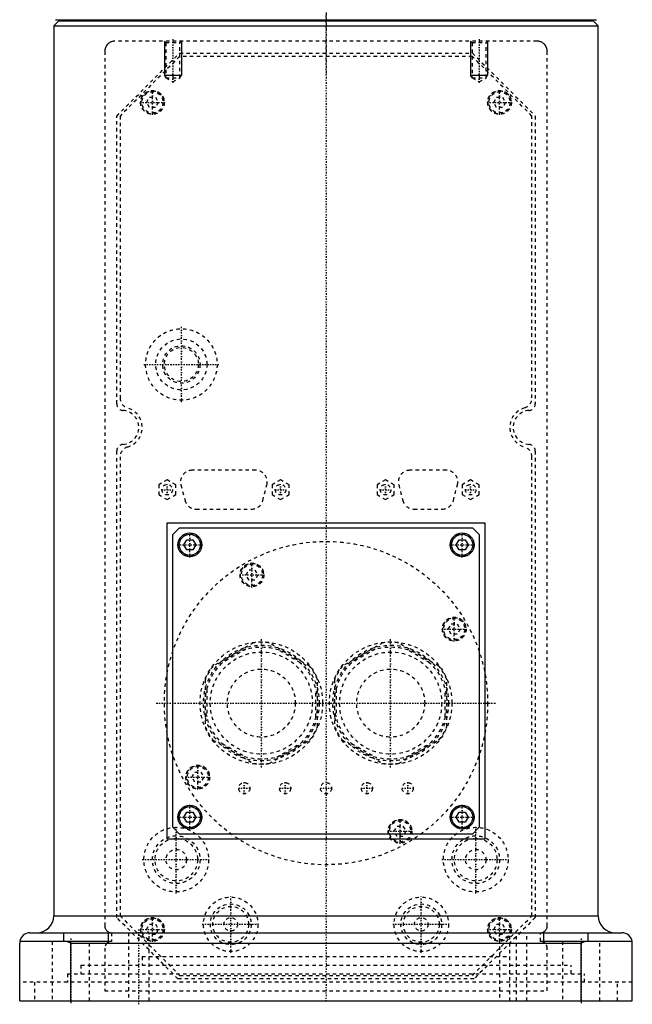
# Model space of a CAD drawing. Extents: x -90 to 90, y -1 to 861.
# Tile 1 of 9: x -90 to 90, y -1 to 288. Entities that reach past the tile are written whole.
import ezdxf

# ---------------------------------------------------------------- set-up
doc = ezdxf.new("R2010")
doc.units = 0
doc.linetypes.add('CENTER', pattern=[1.5, 0.45, -0.5, 0.05, -0.5])
doc.linetypes.add('DASHED', pattern=[2, 1, -1])
for name, color, linetype in [('AM_0', 7, 'CONTINUOUS'), ('AM_10', 7, 'CONTINUOUS'), ('AM_3', 7, 'DASHED'), ('AM_7', 7, 'CENTER')]:
    doc.layers.add(name, color=color, linetype=linetype)

msp = doc.modelspace()

# ---------------------------------------------------------------- linework, layer by layer
at = {"layer": 'AM_0', "color": 7, "linetype": 'CONTINUOUS'}
for p, q in [((-78.5, 288), (-80, 286.5)), ((-80, 286.5), (-80, 25)), ((-80, 286.5), (80, 286.5)), ((-79.5, 288.3), (79.5, 288.3)), ((-78.5, 288), (78.5, 288)), ((-75, 288.3), (-75, 288)), ((75, 288), (75, 288.3)), ((80, 286.5), (78.5, 288)), ((80, 25), (80, 286.5)), ((-46.64, 47.5), (-46.64, 140.5)), ((-46.64, 140.5), (46.64, 140.5)), ((-45, 137), (-43, 139)), ((-43, 139), (43, 139)), ((43, 139), (45, 137)), ((46.64, 140.5), (46.64, 47.5)), ((-45, 51), (-45, 137)), ((45, 137), (45, 51)), ((-41.73, 134), (-40.87, 135.5)), ((-40.87, 132.5), (-41.73, 134)), ((-40.87, 135.5), (-39.13, 135.5)), ((-39.13, 135.5), (-38.27, 134)), ((-38.27, 134), (-39.13, 132.5)), ((38.27, 134), (39.13, 135.5)), ((39.13, 132.5), (38.27, 134)), ((39.13, 135.5), (40.87, 135.5)), ((40.87, 135.5), (41.73, 134)), ((41.73, 134), (40.87, 132.5)), ((-39.13, 132.5), (-40.87, 132.5)), ((40.87, 132.5), (39.13, 132.5)), ((-41.73, 54), (-40.87, 55.5)), ((-40.87, 55.5), (-39.13, 55.5)), ((-39.13, 55.5), (-38.27, 54)), ((38.27, 54), (39.13, 55.5)), ((39.13, 55.5), (40.87, 55.5)), ((40.87, 55.5), (41.73, 54)), ((-40.87, 52.5), (-41.73, 54)), ((-39.13, 52.5), (-40.87, 52.5)), ((-38.27, 54), (-39.13, 52.5)), ((39.13, 52.5), (38.27, 54)), ((40.87, 52.5), (39.13, 52.5)), ((41.73, 54), (40.87, 52.5)), ((-43, 49), (-45, 51)), ((45, 51), (43, 49)), ((46.64, 47.5), (-46.64, 47.5)), ((43, 49), (-43, 49)), ((-80, 25), (80, 25)), ((-64, 17.5), (-89.96, 17.5)), ((-87, 20), (87, 20)), ((-77, 17.5), (-77, 20)), ((-75, 17), (-76.12, 17.5)), ((-64, 20), (-64, 17.5)), ((64, 17.5), (64, 20)), ((89.96, 17.5), (64, 17.5)), ((76.12, 17.5), (75, 17)), ((77, 17.5), (77, 20)), ((-90, 0), (-90, 17)), ((-75, 0), (-75, 17)), ((-75, 17), (75, 17)), ((75, 0), (75, 17)), ((90, 0), (90, 17)), ((-90, 0), (90, 0))]:
    msp.add_line(p, q, dxfattribs=at)
for points in [[(-89.96, 17.5, 0), (-89.97, 17.42, 0), (-89.99, 17.25, 0), (-90, 17.08, 0), (-90, 17, 0)], [(90, 17, 0), (90, 17.08, 0), (89.99, 17.25, 0), (89.97, 17.42, 0), (89.96, 17.5, 0)]]:
    msp.add_polyline3d(points, dxfattribs=at)
for centre, radius in [((-40, 134), 3.5), ((-40, 134), 3.1), ((40, 134), 3.5), ((40, 134), 3.1), ((-40, 54), 3.5), ((-40, 54), 3.1), ((40, 54), 3.5), ((40, 54), 3.1)]:
    msp.add_circle(centre, radius, dxfattribs=at)
for centre, radius, start, end in [((-85, 25), 5, 270, 0), ((85, 25), 5, 180, 270), ((-87, 17), 3, 90, 170.4059), ((87, 17), 3, 9.5941, 90)]:
    msp.add_arc(centre, radius, start, end, dxfattribs=at)
at = {"layer": 'AM_10', "color": 7, "linetype": 'CONTINUOUS'}
for p, q in [((-47.5, 282), (-47.5, 272)), ((-42.5, 282), (-42.5, 272)), ((42.5, 282), (42.5, 272)), ((47.5, 282), (47.5, 272)), ((-47.07, 271.25), (-47.5, 272)), ((-47.5, 272), (-42.5, 272)), ((-42.93, 271.25), (-42.5, 272)), ((42.93, 271.25), (42.5, 272)), ((42.5, 272), (47.5, 272)), ((47.07, 271.25), (47.5, 272))]:
    msp.add_line(p, q, dxfattribs=at)
at = {"layer": 'AM_3', "color": 6, "linetype": 'DASHED'}
for p, q in [((62, 282), (-62, 282)), ((-47.5, 282), (-47.07, 281.57)), ((-47.07, 281.57), (-47.07, 271.19)), ((-47.07, 281.57), (-42.93, 281.57)), ((-42.93, 281.57), (-42.5, 282)), ((-42.93, 271.19), (-42.93, 281.57)), ((42.5, 282), (42.93, 281.57)), ((42.93, 281.57), (42.93, 271.19)), ((42.93, 281.57), (47.07, 281.57)), ((47.07, 281.57), (47.5, 282)), ((47.07, 271.19), (47.07, 281.57)), ((-65, 279), (-65, 22)), ((-61.5, 260), (-43, 278.5)), ((-43, 278.5), (43, 278.5)), ((43, 278.5), (61.5, 260)), ((65, 22), (65, 279)), ((-43, 277.5), (-60.5, 260)), ((43, 277.5), (-43, 277.5)), ((60.5, 260), (43, 277.5)), ((-47.07, 271.19), (-45, 270)), ((-47.07, 271.19), (-42.93, 271.19)), ((-45, 270), (-42.93, 271.19)), ((42.93, 271.19), (45, 270)), ((42.93, 271.19), (47.07, 271.19)), ((45, 270), (47.07, 271.19)), ((-52.73, 264), (-51.87, 265.5)), ((-51.87, 262.5), (-52.73, 264)), ((-51.87, 265.5), (-50.13, 265.5)), ((-50.13, 265.5), (-49.27, 264)), ((-49.27, 264), (-50.13, 262.5)), ((49.27, 264), (50.13, 265.5)), ((50.13, 262.5), (49.27, 264)), ((50.13, 265.5), (51.87, 265.5)), ((51.87, 265.5), (52.73, 264)), ((52.73, 264), (51.87, 262.5)), ((-50.13, 262.5), (-51.87, 262.5)), ((51.87, 262.5), (50.13, 262.5)), ((-61.5, 175.48), (-61.5, 260)), ((-60.5, 260), (-60.5, 177.15)), ((60.5, 177.15), (60.5, 260)), ((61.5, 260), (61.5, 175.48)), ((-61.5, 24.5), (-61.5, 161.52)), ((-60.5, 159.85), (-60.5, 25)), ((60.5, 25), (60.5, 159.85)), ((61.5, 161.52), (61.5, 24.5)), ((-20.66, 155.9), (-39.34, 155.9)), ((35.34, 155.9), (24.66, 155.9)), ((-46.65, 153.09), (-49.15, 151.64)), ((-49.15, 151.64), (-49.15, 148.76)), ((-44.15, 151.64), (-46.65, 153.09)), ((-44.15, 148.76), (-44.15, 151.64)), ((-42.63, 151.63), (-41.42, 147.03)), ((-18.58, 147.03), (-17.37, 151.63)), ((-13.35, 153.09), (-15.85, 151.64)), ((-15.85, 151.64), (-15.85, 148.76)), ((-10.85, 151.64), (-13.35, 153.09)), ((-10.85, 148.76), (-10.85, 151.64)), ((17.5, 153.09), (15, 151.64)), ((15, 151.64), (15, 148.76)), ((20, 151.64), (17.5, 153.09)), ((20, 148.76), (20, 151.64)), ((21.37, 151.63), (22.58, 147.03)), ((37.42, 147.03), (38.63, 151.63)), ((42.5, 153.09), (40, 151.64)), ((40, 151.64), (40, 148.76)), ((45, 151.64), (42.5, 153.09)), ((45, 148.76), (45, 151.64)), ((-49.15, 148.76), (-46.65, 147.31)), ((-46.65, 147.31), (-44.15, 148.76)), ((-15.85, 148.76), (-13.35, 147.31)), ((-13.35, 147.31), (-10.85, 148.76)), ((15, 148.76), (17.5, 147.31)), ((17.5, 147.31), (20, 148.76)), ((40, 148.76), (42.5, 147.31)), ((42.5, 147.31), (45, 148.76)), ((-38.13, 144.5), (-21.87, 144.5)), ((25.87, 144.5), (34.13, 144.5)), ((-23.48, 125.17), (-22.62, 126.67)), ((-22.62, 123.67), (-23.48, 125.17)), ((-22.62, 126.67), (-20.88, 126.67)), ((-20.88, 126.67), (-20.02, 125.17)), ((-20.02, 125.17), (-20.88, 123.67)), ((-20.88, 123.67), (-22.62, 123.67)), ((35.94, 109.25), (36.81, 110.75)), ((36.81, 110.75), (38.54, 110.75)), ((38.54, 110.75), (39.4, 109.25)), ((36.81, 107.75), (35.94, 109.25)), ((38.54, 107.75), (36.81, 107.75)), ((39.4, 109.25), (38.54, 107.75)), ((-21.3, 105.23), (-33.2, 98.35)), ((-4.8, 98.35), (-16.7, 105.23)), ((16.7, 105.23), (4.8, 98.35)), ((33.2, 98.35), (21.3, 105.23)), ((-23.51, 103.37), (-30.49, 99.34)), ((-7.51, 99.34), (-14.49, 103.37)), ((14.49, 103.37), (7.51, 99.34)), ((30.49, 99.34), (23.51, 103.37)), ((-35.5, 94.38), (-35.5, 80.62)), ((-2.5, 80.62), (-2.5, 94.38)), ((2.5, 94.38), (2.5, 80.62)), ((35.5, 80.62), (35.5, 94.38)), ((-35, 91.53), (-35, 83.47)), ((-3, 83.47), (-3, 91.53)), ((3, 91.53), (3, 83.47)), ((35, 83.47), (35, 91.53)), ((-33.2, 76.65), (-21.3, 69.77)), ((-30.49, 75.66), (-23.51, 71.63)), ((-16.7, 69.77), (-4.8, 76.65)), ((-14.49, 71.63), (-7.51, 75.66)), ((4.8, 76.65), (16.7, 69.77)), ((7.51, 75.66), (14.49, 71.63)), ((21.3, 69.77), (33.2, 76.65)), ((23.51, 71.63), (30.49, 75.66)), ((-39.4, 65.75), (-38.54, 67.25)), ((-38.54, 67.25), (-36.81, 67.25)), ((-36.81, 67.25), (-35.94, 65.75)), ((-38.54, 64.25), (-39.4, 65.75)), ((-36.81, 64.25), (-38.54, 64.25)), ((-35.94, 65.75), (-36.81, 64.25)), ((20.02, 49.83), (20.88, 51.33)), ((20.88, 48.33), (20.02, 49.83)), ((20.88, 51.33), (22.62, 51.33)), ((22.62, 51.33), (23.48, 49.83)), ((23.48, 49.83), (22.62, 48.33)), ((22.62, 48.33), (20.88, 48.33)), ((-43.5, 6.5), (-61.5, 24.5)), ((-60.5, 25), (-43, 7.5)), ((43, 7.5), (60.5, 25)), ((61.5, 24.5), (43.5, 6.5)), ((-52.73, 21), (-51.87, 22.5)), ((-51.87, 19.5), (-52.73, 21)), ((-51.87, 22.5), (-50.13, 22.5)), ((-50.13, 22.5), (-49.27, 21)), ((-49.27, 21), (-50.13, 19.5)), ((49.27, 21), (50.13, 22.5)), ((50.13, 19.5), (49.27, 21)), ((50.13, 22.5), (51.87, 22.5)), ((51.87, 22.5), (52.73, 21)), ((52.73, 21), (51.87, 19.5)), ((-77, 17.5), (-89.96, 17.5)), ((-80.5, 17.5), (-80.5, 0)), ((-69.5, 0), (-69.5, 17.5)), ((-63, 20), (-63, 17.5)), ((-58, 20), (-58, 0)), ((-52, 0), (-52, 20)), ((-50.13, 19.5), (-51.87, 19.5)), ((51.87, 19.5), (50.13, 19.5)), ((51, 20), (51, 0)), ((54, 0), (54, 20)), ((56, 0), (56, 20)), ((59, 0), (59, 20)), ((63, 17.5), (63, 20)), ((69.5, 17.5), (69.5, 0)), ((80.5, 0), (80.5, 17.5)), ((-65, 15.5), (-65, 3)), ((65, 3), (65, 15.5)), ((-54, 13), (-54, 10.5)), ((-54, 13), (54, 13)), ((-72, 10.5), (-72, 8)), ((-72, 10.5), (72, 10.5)), ((72, 8), (72, 10.5)), ((-76, 8), (-76, 5.5)), ((-76, 8), (76, 8)), ((43.5, 6.5), (-43.5, 6.5)), ((-43, 7.5), (43, 7.5)), ((76, 5.5), (76, 8)), ((90, 5.5), (-90, 5.5)), ((-85.67, 5.5), (-85.67, 0)), ((-65, 3), (65, 3)), ((85.67, 0), (85.67, 5.5))]:
    msp.add_line(p, q, dxfattribs=at)
for points in [[(-62, 282, 0), (-62.11, 282, 0), (-62.32, 281.98, 0), (-62.54, 281.95, 0), (-62.65, 281.93, 0), (-62.76, 281.9, 0), (-62.98, 281.83, 0), (-63.2, 281.75, 0), (-63.41, 281.65, 0), (-63.62, 281.53, 0), (-63.82, 281.39, 0), (-63.91, 281.31, 0), (-64, 281.23, 0), (-64.11, 281.13, 0), (-64.14, 281.1, 0), (-64.17, 281.07, 0), (-64.18, 281.06, 0), (-64.2, 281.04, 0), (-64.23, 281.01, 0), (-64.25, 280.98, 0), (-64.28, 280.95, 0), (-64.31, 280.92, 0), (-64.34, 280.88, 0), (-64.35, 280.87, 0), (-64.36, 280.85, 0), (-64.39, 280.81, 0), (-64.42, 280.78, 0), (-64.44, 280.74, 0), (-64.47, 280.7, 0), (-64.49, 280.67, 0), (-64.51, 280.65, 0), (-64.52, 280.63, 0), (-64.55, 280.59, 0), (-64.57, 280.55, 0), (-64.6, 280.5, 0), (-64.62, 280.46, 0), (-64.64, 280.42, 0), (-64.65, 280.4, 0), (-64.67, 280.38, 0), (-64.69, 280.33, 0), (-64.71, 280.28, 0), (-64.73, 280.24, 0), (-64.75, 280.19, 0), (-64.77, 280.14, 0), (-64.78, 280.12, 0), (-64.79, 280.1, 0), (-64.81, 280.05, 0), (-64.83, 280, 0), (-64.84, 279.97, 0), (-64.85, 279.95, 0), (-64.86, 279.9, 0), (-64.88, 279.85, 0), (-64.89, 279.82, 0), (-64.89, 279.79, 0), (-64.91, 279.74, 0), (-64.92, 279.69, 0), (-64.93, 279.63, 0), (-64.94, 279.58, 0), (-64.95, 279.53, 0), (-64.96, 279.5, 0), (-64.96, 279.47, 0), (-64.97, 279.42, 0), (-64.98, 279.36, 0), (-64.98, 279.31, 0), (-64.99, 279.25, 0), (-64.99, 279.2, 0), (-65, 279.17, 0), (-65, 279.14, 0), (-65, 279.08, 0), (-65, 279.03, 0), (-65, 279, 0)], [(65, 279, 0), (65, 279.03, 0), (65, 279.08, 0), (65, 279.14, 0), (65, 279.17, 0), (64.99, 279.2, 0), (64.99, 279.25, 0), (64.98, 279.31, 0), (64.98, 279.36, 0), (64.97, 279.42, 0), (64.96, 279.47, 0), (64.96, 279.5, 0), (64.95, 279.53, 0), (64.94, 279.58, 0), (64.93, 279.63, 0), (64.92, 279.69, 0), (64.91, 279.74, 0), (64.89, 279.79, 0), (64.89, 279.82, 0), (64.88, 279.85, 0), (64.86, 279.9, 0), (64.85, 279.95, 0), (64.84, 279.97, 0), (64.83, 280, 0), (64.81, 280.05, 0), (64.79, 280.1, 0), (64.78, 280.12, 0), (64.77, 280.14, 0), (64.75, 280.19, 0), (64.73, 280.24, 0), (64.71, 280.28, 0), (64.69, 280.33, 0), (64.67, 280.38, 0), (64.65, 280.4, 0), (64.64, 280.42, 0), (64.62, 280.46, 0), (64.6, 280.5, 0), (64.57, 280.55, 0), (64.55, 280.59, 0), (64.52, 280.63, 0), (64.51, 280.65, 0), (64.49, 280.67, 0), (64.47, 280.7, 0), (64.44, 280.74, 0), (64.42, 280.78, 0), (64.39, 280.81, 0), (64.36, 280.85, 0), (64.35, 280.87, 0), (64.34, 280.88, 0), (64.31, 280.92, 0), (64.28, 280.95, 0), (64.25, 280.98, 0), (64.23, 281.01, 0), (64.2, 281.04, 0), (64.18, 281.06, 0), (64.17, 281.07, 0), (64.14, 281.1, 0), (64.11, 281.13, 0), (64, 281.23, 0), (63.91, 281.31, 0), (63.82, 281.39, 0), (63.62, 281.53, 0), (63.41, 281.65, 0), (63.2, 281.75, 0), (62.98, 281.83, 0), (62.76, 281.9, 0), (62.65, 281.93, 0), (62.54, 281.95, 0), (62.32, 281.98, 0), (62.11, 282, 0), (62, 282, 0)], [(-65, 22, 0), (-65, 21.98, 0), (-65, 21.94, 0), (-65, 21.9, 0), (-65, 21.88, 0), (-65, 21.86, 0), (-64.99, 21.82, 0), (-64.99, 21.78, 0), (-64.98, 21.75, 0), (-64.98, 21.71, 0), (-64.97, 21.67, 0), (-64.97, 21.66, 0), (-64.97, 21.64, 0), (-64.96, 21.61, 0), (-64.95, 21.57, 0), (-64.93, 21.46, 0), (-64.9, 21.38, 0), (-64.87, 21.29, 0), (-64.8, 21.13, 0), (-64.72, 20.98, 0), (-64.63, 20.84, 0), (-64.52, 20.7, 0), (-64.4, 20.58, 0), (-64.34, 20.52, 0), (-64.28, 20.46, 0), (-64.14, 20.36, 0), (-64, 20.27, 0), (-63.85, 20.19, 0), (-63.7, 20.13, 0), (-63.55, 20.08, 0), (-63.47, 20.06, 0), (-63.39, 20.04, 0), (-63.24, 20.01, 0), (-63.08, 20, 0), (-63, 20, 0)], [(63, 20, 0), (63.08, 20, 0), (63.24, 20.01, 0), (63.39, 20.04, 0), (63.47, 20.06, 0), (63.55, 20.08, 0), (63.7, 20.13, 0), (63.85, 20.19, 0), (64, 20.27, 0), (64.14, 20.36, 0), (64.28, 20.46, 0), (64.34, 20.52, 0), (64.4, 20.58, 0), (64.52, 20.7, 0), (64.63, 20.84, 0), (64.72, 20.98, 0), (64.8, 21.13, 0), (64.87, 21.29, 0), (64.9, 21.38, 0), (64.93, 21.46, 0), (64.95, 21.57, 0), (64.96, 21.61, 0), (64.97, 21.64, 0), (64.97, 21.66, 0), (64.97, 21.67, 0), (64.98, 21.71, 0), (64.98, 21.75, 0), (64.99, 21.78, 0), (64.99, 21.82, 0), (65, 21.86, 0), (65, 21.88, 0), (65, 21.9, 0), (65, 21.94, 0), (65, 21.98, 0), (65, 22, 0)], [(-63, 17.5, 0), (-63.04, 17.5, 0), (-63.12, 17.5, 0), (-63.2, 17.49, 0), (-63.24, 17.49, 0), (-63.28, 17.48, 0), (-63.36, 17.47, 0), (-63.44, 17.45, 0), (-63.52, 17.43, 0), (-63.6, 17.41, 0), (-63.67, 17.38, 0), (-63.71, 17.37, 0), (-63.75, 17.35, 0), (-63.83, 17.32, 0), (-63.9, 17.29, 0), (-63.97, 17.25, 0), (-64.04, 17.21, 0), (-64.11, 17.17, 0), (-64.14, 17.15, 0), (-64.17, 17.12, 0), (-64.23, 17.08, 0), (-64.29, 17.03, 0), (-64.32, 17, 0)], [(64.32, 17, 0), (64.29, 17.03, 0), (64.23, 17.08, 0), (64.17, 17.12, 0), (64.14, 17.15, 0), (64.11, 17.17, 0), (64.04, 17.21, 0), (63.97, 17.25, 0), (63.9, 17.29, 0), (63.83, 17.32, 0), (63.75, 17.35, 0), (63.71, 17.37, 0), (63.67, 17.38, 0), (63.6, 17.41, 0), (63.52, 17.43, 0), (63.44, 17.45, 0), (63.36, 17.47, 0), (63.28, 17.48, 0), (63.24, 17.49, 0), (63.2, 17.49, 0), (63.12, 17.5, 0), (63.04, 17.5, 0), (63, 17.5, 0)]]:
    msp.add_polyline3d(points, dxfattribs=at)
for centre, radius in [((-51, 264), 3.5), ((-51, 264), 3.4), ((-51, 264), 3.1), ((51, 264), 3.5), ((51, 264), 3.4), ((51, 264), 3.1), ((-42.5, 187), 10.5), ((-42.5, 187), 7.5), ((-42.5, 187), 5.5), ((-42.5, 187), 5), ((-46.65, 150.2), 1.55), ((-13.35, 150.2), 1.55), ((17.5, 150.2), 1.55), ((42.5, 150.2), 1.55), ((-40, 134), 3.4), ((40, 134), 3.4), ((0, 87.5), 47.5), ((-21.75, 125.17), 3.5), ((-21.75, 125.17), 3.4), ((-21.75, 125.17), 3.1), ((37.67, 109.25), 3.5), ((37.67, 109.25), 3.4), ((37.67, 109.25), 3.1), ((-19, 87.5), 18), ((-19, 87.5), 17), ((19, 87.5), 18), ((19, 87.5), 17), ((-19, 87.5), 16.5), ((-19, 87.5), 15), ((19, 87.5), 16.5), ((19, 87.5), 15), ((-19, 87.5), 10), ((19, 87.5), 10), ((-37.67, 65.75), 3.5), ((-37.67, 65.75), 3.4), ((-37.67, 65.75), 3.1), ((-24, 62.5), 1.65), ((-12, 62.5), 1.65), ((0, 62.5), 1.65), ((12, 62.5), 1.65), ((24, 62.5), 1.65), ((-40, 54), 3.4), ((40, 54), 3.4), ((21.75, 49.83), 3.5), ((21.75, 49.83), 3.4), ((21.75, 49.83), 3.1), ((-44, 41.5), 9.5), ((44, 41.5), 9.5), ((-44, 41.5), 7), ((-44, 41.5), 6.25), ((44, 41.5), 7), ((44, 41.5), 6.25), ((-44, 41.5), 3), ((44, 41.5), 3), ((-28, 22.5), 8), ((28, 22.5), 8), ((-28, 22.5), 6), ((-28, 22.5), 5.25), ((28, 22.5), 6), ((28, 22.5), 5.25), ((-51, 21), 3.5), ((-51, 21), 3.4), ((-51, 21), 3.1), ((-28, 22.5), 2), ((28, 22.5), 2), ((51, 21), 3.5), ((51, 21), 3.4), ((51, 21), 3.1)]:
    msp.add_circle(centre, radius, dxfattribs=at)
for centre, radius, start, end in [((-57.5, 177.15), 3, 180, 253.8724), ((57.5, 177.15), 3, 286.1276, 0), ((-59.5, 175.48), 2, 180, 265.904), ((-60, 168.5), 6, 286.1276, 73.8724), ((60, 168.5), 6, 106.1276, 253.8724), ((59.5, 175.48), 2, 274.096, 0), ((-60, 168.5), 5, 274.096, 85.904), ((60, 168.5), 5, 94.096, 265.904), ((-59.5, 161.52), 2, 94.096, 180), ((-57.5, 159.85), 3, 106.1276, 180), ((57.5, 159.85), 3, 0, 73.8724), ((59.5, 161.52), 2, 0, 85.904), ((-39.34, 152.5), 3.4, 90, 194.7436), ((-20.66, 152.5), 3.4, 345.2564, 90), ((24.66, 152.5), 3.4, 90, 194.7436), ((35.34, 152.5), 3.4, 345.2564, 90), ((-38.13, 147.9), 3.4, 194.7436, 270), ((-21.87, 147.9), 3.4, 270, 345.2564), ((25.87, 147.9), 3.4, 194.7436, 270), ((34.13, 147.9), 3.4, 270, 345.2564), ((-19, 87.5), 17.87, 82.6199, 97.3801), ((19, 87.5), 17.87, 82.6199, 97.3801), ((-19, 87.5), 17.88, 142.6199, 157.3801), ((-19, 87.5), 17.87, 22.6199, 37.3801), ((19, 87.5), 17.87, 142.6199, 157.3801), ((19, 87.5), 17.87, 22.6199, 37.3801), ((-19, 87.5), 17.88, 202.6199, 217.3801), ((-19, 87.5), 17.88, 322.6199, 337.3801), ((19, 87.5), 17.88, 202.6199, 217.3801), ((19, 87.5), 17.87, 322.6199, 337.3801), ((-19, 87.5), 17.87, 262.6199, 277.3801), ((19, 87.5), 17.87, 262.6199, 277.3801), ((-63, 15.5), 2, 131.4096, 180), ((63, 15.5), 2, 0, 48.5904)]:
    msp.add_arc(centre, radius, start, end, dxfattribs=at)
at = {"layer": 'AM_7', "color": 4, "linetype": 'CENTER'}
for p, q in [((0, 860.75), (0, 272.25)), ((0, 336.6), (0, -0.65)), ((-45, 282.6), (-45, 269.4)), ((45, 282.6), (45, 269.4)), ((-51, 260.32), (-51, 267.68)), ((51, 260.32), (51, 267.68)), ((-54.67, 264), (-47.33, 264)), ((47.33, 264), (54.67, 264)), ((-42.5, 175.97), (-42.5, 198.03)), ((-53.52, 187), (-31.48, 187)), ((-46.65, 148.57), (-46.65, 151.83)), ((-13.35, 148.57), (-13.35, 151.83)), ((17.5, 148.57), (17.5, 151.83)), ((42.5, 148.57), (42.5, 151.83)), ((-48.28, 150.2), (-45.02, 150.2)), ((-14.98, 150.2), (-11.72, 150.2)), ((15.87, 150.2), (19.13, 150.2)), ((40.87, 150.2), (44.13, 150.2)), ((-40, 130.32), (-40, 137.68)), ((40, 130.32), (40, 137.68)), ((-43.67, 134), (-36.33, 134)), ((36.33, 134), (43.67, 134)), ((-21.75, 121.5), (-21.75, 128.85)), ((-25.43, 125.17), (-18.08, 125.17)), ((37.67, 105.58), (37.67, 112.92)), ((34, 109.25), (41.35, 109.25)), ((-19, 68.6), (-19, 106.4)), ((19, 68.6), (19, 106.4)), ((-49.88, 87.5), (49.88, 87.5)), ((-37.67, 62.08), (-37.67, 69.42)), ((-41.35, 65.75), (-34, 65.75)), ((-24, 60.77), (-24, 64.23)), ((-12, 60.77), (-12, 64.23)), ((12, 60.77), (12, 64.23)), ((24, 60.77), (24, 64.23)), ((-25.73, 62.5), (-22.27, 62.5)), ((-13.73, 62.5), (-10.27, 62.5)), ((-1.73, 62.5), (1.73, 62.5)), ((10.27, 62.5), (13.73, 62.5)), ((22.27, 62.5), (25.73, 62.5)), ((-40, 50.33), (-40, 57.67)), ((40, 50.33), (40, 57.67)), ((-43.67, 54), (-36.33, 54)), ((21.75, 46.15), (21.75, 53.5)), ((36.33, 54), (43.67, 54)), ((-44, 31.52), (-44, 51.48)), ((18.07, 49.83), (25.42, 49.83)), ((44, 31.52), (44, 51.48)), ((-53.98, 41.5), (-34.02, 41.5)), ((34.02, 41.5), (53.98, 41.5)), ((-28, 14.1), (-28, 30.9)), ((28, 14.1), (28, 30.9)), ((-51, 17.33), (-51, 24.67)), ((51, 17.33), (51, 24.67)), ((-55, -1), (-55, 21)), ((-54.67, 21), (-47.33, 21)), ((-36.4, 22.5), (-19.6, 22.5)), ((19.6, 22.5), (36.4, 22.5)), ((47.33, 21), (54.67, 21)), ((-75, 18.38), (-75, -0.88)), ((75, 18.38), (75, -0.88))]:
    msp.add_line(p, q, dxfattribs=at)

doc.saveas('drawing.dxf')
